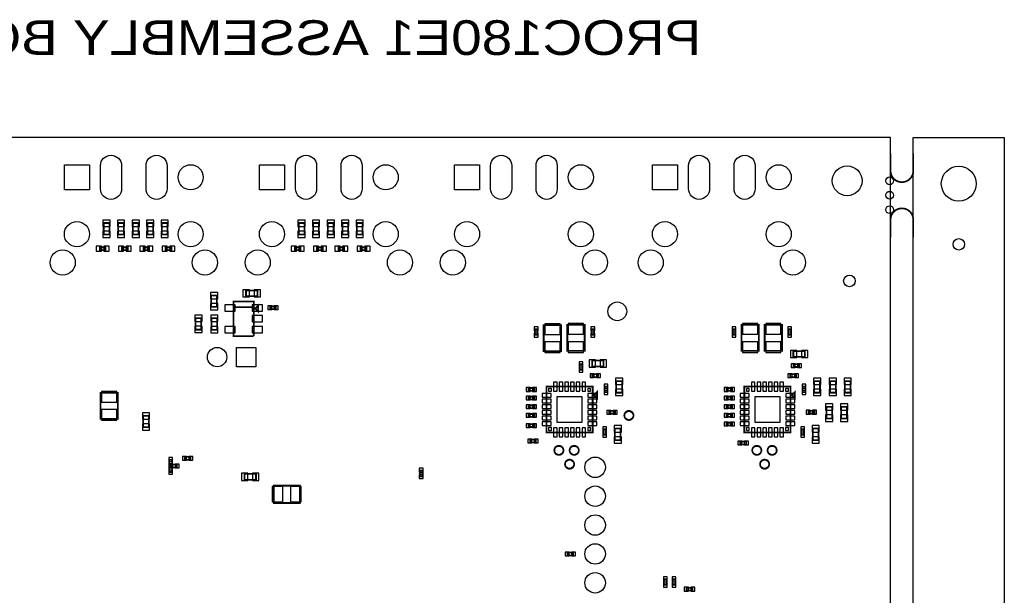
# Model space of a CAD drawing. Extents: x -394 to 5394, y -3 to 7808.
# Tile 10 of 10: x 1986 to 5394, y 5814 to 7808. Entities that reach past the tile are written whole.
import ezdxf

# ---------------------------------------------------------------- set-up
doc = ezdxf.new("R2010")
doc.units = 0
for name, color, linetype in [('BG_OUTLINE', 95, 'CONTINUOUS'), ('PG_ASSEMBLY_BOTTOM', 52, 'CONTINUOUS'), ('PIN_BOTTOM', 1, 'CONTINUOUS')]:
    doc.layers.add(name, color=color, linetype=linetype)

msp = doc.modelspace()

# ---------------------------------------------------------------- linework, layer by layer
at = {"layer": 'BG_OUTLINE'}
msp.add_lwpolyline([(5000, 0), (5000, 7400), (0, 7400), (0, 0)], close=True, dxfattribs=at)
msp.add_lwpolyline([(5078.74, 7400), (5393.7, 7400), (5393.7, 0), (5078.74, 0), (5078.74, 7400)], dxfattribs=at)
at = {"layer": 'BG_OUTLINE', "const_width": 6}
for points in [[(5078.74, 7345.43), (5078.74, 7284.8, -0.414214), (5039.37, 7245.43, -0.414214), (5000, 7284.8), (5000, 7345.43)], [(5078.74, 7054.57), (5078.74, 7115.2, 0.414214), (5039.37, 7154.57, 0.414214), (5000, 7115.2), (5000, 7054.57)]]:
    msp.add_lwpolyline(points, format="xyb", dxfattribs=at)
at = {"layer": 'PG_ASSEMBLY_BOTTOM', "const_width": 6}
for points in [[(2296.89, 7103.89), (2296.89, 7063.89), (2276.89, 7063.89), (2276.89, 7103.89), (2296.89, 7103.89)], [(2346.89, 7103.89), (2346.89, 7063.89), (2326.89, 7063.89), (2326.89, 7103.89), (2346.89, 7103.89)], [(2397.9, 7103.89), (2397.9, 7063.89), (2377.9, 7063.89), (2377.9, 7103.89), (2397.9, 7103.89)], [(2448.01, 7103.89), (2448.01, 7063.89), (2428.01, 7063.89), (2428.01, 7103.89), (2448.01, 7103.89)], [(2498.01, 7103.89), (2498.01, 7063.89), (2478.01, 7063.89), (2478.01, 7103.89), (2498.01, 7103.89)], [(2971.89, 7103.89), (2971.89, 7063.89), (2951.89, 7063.89), (2951.89, 7103.89), (2971.89, 7103.89)], [(3021.89, 7103.89), (3021.89, 7063.89), (3001.89, 7063.89), (3001.89, 7103.89), (3021.89, 7103.89)], [(3072.9, 7103.89), (3072.9, 7063.89), (3052.9, 7063.89), (3052.9, 7103.89), (3072.9, 7103.89)], [(3123.01, 7103.89), (3123.01, 7063.89), (3103.01, 7063.89), (3103.01, 7103.89), (3123.01, 7103.89)], [(3173.01, 7103.89), (3173.01, 7063.89), (3153.01, 7063.89), (3153.01, 7103.89), (3173.01, 7103.89)], [(2263.5, 7019.6), (2283.5, 7019.6), (2283.5, 7009.6), (2263.5, 7009.6), (2263.5, 7019.6)], [(2360.28, 7009.6), (2340.28, 7009.6), (2340.28, 7019.6), (2360.28, 7019.6), (2360.28, 7009.6)], [(2414.62, 7019.6), (2434.62, 7019.6), (2434.62, 7009.6), (2414.62, 7009.6), (2414.62, 7019.6)], [(2511.4, 7009.6), (2491.4, 7009.6), (2491.4, 7019.6), (2511.4, 7019.6), (2511.4, 7009.6)], [(2938.5, 7019.6), (2958.5, 7019.6), (2958.5, 7009.6), (2938.5, 7009.6), (2938.5, 7019.6)], [(3035.28, 7009.6), (3015.28, 7009.6), (3015.28, 7019.6), (3035.28, 7019.6), (3035.28, 7009.6)], [(3089.62, 7019.6), (3109.62, 7019.6), (3109.62, 7009.6), (3089.62, 7009.6), (3089.62, 7019.6)], [(3186.4, 7009.6), (3166.4, 7009.6), (3166.4, 7019.6), (3186.4, 7019.6), (3186.4, 7009.6)], [(2649.03, 6813.05), (2649.03, 6853.05), (2669.03, 6853.05), (2669.03, 6813.05), (2649.03, 6813.05)], [(2809.42, 6850.23), (2769.42, 6850.23), (2769.42, 6870.23), (2809.42, 6870.23), (2809.42, 6850.23)], [(2796.54, 6712.27), (2726.54, 6712.27), (2726.54, 6832.27), (2796.54, 6832.27), (2796.54, 6812.27), (2726.54, 6812.27)], [(2726.54, 6812.27), (2796.54, 6812.27), (2796.54, 6712.27)], [(2801.54, 6807.27), (2811.54, 6817.27), (2811.54, 6797.27), (2801.54, 6807.27)], [(2873.18, 6805.21), (2853.18, 6805.21), (2853.18, 6815.21), (2873.18, 6815.21), (2873.18, 6805.21)], [(2614.78, 6774.34), (2614.78, 6734.34), (2594.78, 6734.34), (2594.78, 6774.34), (2614.78, 6774.34)], [(2649.8, 6734.1), (2649.8, 6774.1), (2669.8, 6774.1), (2669.8, 6734.1), (2649.8, 6734.1)], [(3859.71, 6749.92), (3859.71, 6659.92), (3799.71, 6659.92), (3799.71, 6749.92), (3859.71, 6749.92)], [(3941.46, 6750.77), (3941.46, 6660.77), (3881.46, 6660.77), (3881.46, 6750.77), (3941.46, 6750.77)], [(4544.41, 6750.77), (4544.41, 6660.77), (4484.41, 6660.77), (4484.41, 6750.77), (4544.41, 6750.77)], [(4624.41, 6750.77), (4624.41, 6660.77), (4564.41, 6660.77), (4564.41, 6750.77), (4624.41, 6750.77)], [(3778.71, 6736.19), (3778.71, 6716.19), (3768.71, 6716.19), (3768.71, 6736.19), (3778.71, 6736.19)], [(3974.82, 6736.19), (3974.82, 6716.19), (3964.82, 6716.19), (3964.82, 6736.19), (3974.82, 6736.19)], [(4463.56, 6736.19), (4463.56, 6716.19), (4453.56, 6716.19), (4453.56, 6736.19), (4463.56, 6736.19)], [(4655.87, 6736.19), (4655.87, 6716.19), (4645.87, 6716.19), (4645.87, 6736.19), (4655.87, 6736.19)], [(4663.55, 6660.3), (4703.55, 6660.3), (4703.55, 6640.3), (4663.55, 6640.3), (4663.55, 6660.3)], [(3923.93, 6594.9), (3923.93, 6614.9), (3933.93, 6614.9), (3933.93, 6594.9), (3923.93, 6594.9)], [(3967, 6627.22), (4007, 6627.22), (4007, 6607.22), (3967, 6607.22), (3967, 6627.22)], [(4663.92, 6615.01), (4683.92, 6615.01), (4683.92, 6605.01), (4663.92, 6605.01), (4663.92, 6615.01)], [(3968.09, 6579.9), (3988.09, 6579.9), (3988.09, 6569.9), (3968.09, 6569.9), (3968.09, 6579.9)], [(4653.09, 6579.9), (4673.09, 6579.9), (4673.09, 6569.9), (4653.09, 6569.9), (4653.09, 6579.9)], [(4050.91, 6516.17), (4050.91, 6556.17), (4070.91, 6556.17), (4070.91, 6516.17), (4050.91, 6516.17)], [(4735.91, 6516.17), (4735.91, 6556.17), (4755.91, 6556.17), (4755.91, 6516.17), (4735.91, 6516.17)], [(4790.6, 6516.17), (4790.6, 6556.17), (4810.6, 6556.17), (4810.6, 6516.17), (4790.6, 6516.17)], [(4861.56, 6556.17), (4861.56, 6516.17), (4841.56, 6516.17), (4841.56, 6556.17), (4861.56, 6556.17)], [(2265.54, 6425.78), (2265.54, 6515.78), (2325.54, 6515.78), (2325.54, 6425.78), (2265.54, 6425.78)], [(3767.24, 6522.28), (3747.24, 6522.28), (3747.24, 6532.28), (3767.24, 6532.28), (3767.24, 6522.28)], [(3969.09, 6377.9), (3809.09, 6377.9), (3809.09, 6537.9), (3969.09, 6537.9), (3969.09, 6377.9)], [(3974.09, 6507.9), (3984.09, 6517.9), (3984.09, 6497.9), (3974.09, 6507.9)], [(4010.59, 6517.9), (4010.59, 6537.9), (4020.59, 6537.9), (4020.59, 6517.9), (4010.59, 6517.9)], [(4452.24, 6522.28), (4432.24, 6522.28), (4432.24, 6532.28), (4452.24, 6532.28), (4452.24, 6522.28)], [(4654.09, 6377.9), (4494.09, 6377.9), (4494.09, 6537.9), (4654.09, 6537.9), (4654.09, 6377.9)], [(4659.09, 6507.9), (4669.09, 6517.9), (4669.09, 6497.9), (4659.09, 6507.9)], [(4695.59, 6517.9), (4695.59, 6537.9), (4705.59, 6537.9), (4705.59, 6517.9), (4695.59, 6517.9)], [(3767.24, 6492.28), (3747.24, 6492.28), (3747.24, 6502.28), (3767.24, 6502.28), (3767.24, 6492.28)], [(3767.24, 6462.28), (3747.24, 6462.28), (3747.24, 6472.28), (3767.24, 6472.28), (3767.24, 6462.28)], [(4452.24, 6492.28), (4432.24, 6492.28), (4432.24, 6502.28), (4452.24, 6502.28), (4452.24, 6492.28)], [(4452.24, 6462.28), (4432.24, 6462.28), (4432.24, 6472.28), (4452.24, 6472.28), (4452.24, 6462.28)], [(3767.24, 6432.28), (3747.24, 6432.28), (3747.24, 6442.28), (3767.24, 6442.28), (3767.24, 6432.28)], [(4026.45, 6453.06), (4046.45, 6453.06), (4046.45, 6443.06), (4026.45, 6443.06), (4026.45, 6453.06)], [(4452.24, 6432.28), (4432.24, 6432.28), (4432.24, 6442.28), (4452.24, 6442.28), (4452.24, 6432.28)], [(4716.22, 6453.53), (4736.22, 6453.53), (4736.22, 6443.53), (4716.22, 6443.53), (4716.22, 6453.53)], [(4797.98, 6467.15), (4797.98, 6427.15), (4777.98, 6427.15), (4777.98, 6467.15), (4797.98, 6467.15)], [(4829.38, 6427.15), (4829.38, 6467.15), (4849.38, 6467.15), (4849.38, 6427.15), (4829.38, 6427.15)], [(2413.53, 6396.39), (2413.53, 6436.39), (2433.53, 6436.39), (2433.53, 6396.39), (2413.53, 6396.39)], [(3767.24, 6397.28), (3747.24, 6397.28), (3747.24, 6407.28), (3767.24, 6407.28), (3767.24, 6397.28)], [(4452.24, 6402.28), (4432.24, 6402.28), (4432.24, 6412.28), (4452.24, 6412.28), (4452.24, 6402.28)], [(4015.59, 6389.9), (4015.59, 6369.9), (4005.59, 6369.9), (4005.59, 6389.9), (4015.59, 6389.9)], [(4065.91, 6391.63), (4065.91, 6351.63), (4045.91, 6351.63), (4045.91, 6391.63), (4065.91, 6391.63)], [(4700.59, 6389.9), (4700.59, 6369.9), (4690.59, 6369.9), (4690.59, 6389.9), (4700.59, 6389.9)], [(4750.91, 6391.63), (4750.91, 6351.63), (4730.91, 6351.63), (4730.91, 6391.63), (4750.91, 6391.63)], [(3772.78, 6344), (3752.78, 6344), (3752.78, 6354), (3772.78, 6354), (3772.78, 6344)], [(4499.93, 6336.95), (4479.93, 6336.95), (4479.93, 6346.95), (4499.93, 6346.95), (4499.93, 6336.95)], [(2514, 6283.44), (2514, 6263.44), (2504, 6263.44), (2504, 6283.44), (2514, 6283.44)], [(2530.02, 6257.42), (2510.02, 6257.42), (2510.02, 6267.42), (2530.02, 6267.42), (2530.02, 6257.42)], [(2577.38, 6283.6), (2557.38, 6283.6), (2557.38, 6293.6), (2577.38, 6293.6), (2577.38, 6283.6)], [(2504, 6241.4), (2504, 6261.4), (2514, 6261.4), (2514, 6241.4), (2504, 6241.4)], [(2764.06, 6234.66), (2804.06, 6234.66), (2804.06, 6214.66), (2764.06, 6214.66), (2764.06, 6234.66)], [(3380.8, 6246.33), (3380.8, 6226.33), (3370.8, 6226.33), (3370.8, 6246.33), (3380.8, 6246.33)], [(2865.5, 6194.1), (2955.5, 6194.1), (2955.5, 6134.1), (2865.5, 6134.1), (2865.5, 6194.1)], [(3881.63, 5962.6), (3901.63, 5962.6), (3901.63, 5952.6), (3881.63, 5952.6), (3881.63, 5962.6)], [(4225.78, 5870.12), (4225.78, 5850.12), (4215.78, 5850.12), (4215.78, 5870.12), (4225.78, 5870.12)], [(4255.78, 5870.12), (4255.78, 5850.12), (4245.78, 5850.12), (4245.78, 5870.12), (4255.78, 5870.12)], [(4314.32, 5830.56), (4294.32, 5830.56), (4294.32, 5840.56), (4314.32, 5840.56), (4314.32, 5830.56)]]:
    msp.add_lwpolyline(points, dxfattribs=at)
for points in [[(4110.38, 6437.3, 1), (4078.76, 6437.3, 1), (4110.38, 6437.3)], [(3868.06, 6316.41, 1), (3836.44, 6316.41, 1), (3868.06, 6316.41)], [(3921.06, 6316.41, 1), (3889.44, 6316.41, 1), (3921.06, 6316.41)], [(4553.06, 6316.41, 1), (4521.44, 6316.41, 1), (4553.06, 6316.41)], [(4606.06, 6316.41, 1), (4574.44, 6316.41, 1), (4606.06, 6316.41)], [(3905.06, 6268.41, 1), (3873.44, 6268.41, 1), (3905.06, 6268.41)], [(4580.06, 6268.41, 1), (4548.44, 6268.41, 1), (4580.06, 6268.41)]]:
    msp.add_lwpolyline(points, format="xyb", dxfattribs=at)
at = {"layer": 'PIN_BOTTOM'}
for points in [[(2265.98, 7222.2), (2265.98, 7302.2, -1), (2338.98, 7302.2), (2338.98, 7222.2, -1)], [(2423.46, 7222.2), (2423.46, 7302.2, -1), (2496.46, 7302.2), (2496.46, 7222.2, -1)], [(2940.98, 7222.2), (2940.98, 7302.2, -1), (3013.98, 7302.2), (3013.98, 7222.2, -1)], [(3098.46, 7222.2), (3098.46, 7302.2, -1), (3171.46, 7302.2), (3171.46, 7222.2, -1)], [(3615.98, 7222.2), (3615.98, 7302.2, -1), (3688.98, 7302.2), (3688.98, 7222.2, -1)], [(3773.46, 7222.2), (3773.46, 7302.2, -1), (3846.46, 7302.2), (3846.46, 7222.2, -1)], [(4300.98, 7222.2), (4300.98, 7302.2, -1), (4373.98, 7302.2), (4373.98, 7222.2, -1)], [(4458.46, 7222.2), (4458.46, 7302.2, -1), (4531.46, 7302.2), (4531.46, 7222.2, -1)]]:
    msp.add_lwpolyline(points, format="xyb", close=True, dxfattribs=at)
for points in [[(2227.87, 7305.7), (2227.87, 7218.7), (2140.87, 7218.7), (2140.87, 7305.7)], [(2902.87, 7305.7), (2902.87, 7218.7), (2815.87, 7218.7), (2815.87, 7305.7)], [(3577.87, 7305.7), (3577.87, 7218.7), (3490.87, 7218.7), (3490.87, 7305.7)], [(4262.87, 7305.7), (4262.87, 7218.7), (4175.87, 7218.7), (4175.87, 7305.7)], [(2299.39, 7114.18), (2274.39, 7114.18), (2274.39, 7092.18), (2299.39, 7092.18)], [(2349.39, 7114.18), (2324.39, 7114.18), (2324.39, 7092.18), (2349.39, 7092.18)], [(2400.4, 7114.18), (2375.4, 7114.18), (2375.4, 7092.18), (2400.4, 7092.18)], [(2450.51, 7114.18), (2425.51, 7114.18), (2425.51, 7092.18), (2450.51, 7092.18)], [(2500.51, 7114.18), (2475.51, 7114.18), (2475.51, 7092.18), (2500.51, 7092.18)], [(2974.39, 7114.18), (2949.39, 7114.18), (2949.39, 7092.18), (2974.39, 7092.18)], [(3024.39, 7114.18), (2999.39, 7114.18), (2999.39, 7092.18), (3024.39, 7092.18)], [(3075.4, 7114.18), (3050.4, 7114.18), (3050.4, 7092.18), (3075.4, 7092.18)], [(3125.51, 7114.18), (3100.51, 7114.18), (3100.51, 7092.18), (3125.51, 7092.18)], [(3175.51, 7114.18), (3150.51, 7114.18), (3150.51, 7092.18), (3175.51, 7092.18)], [(2299.39, 7075.6), (2274.39, 7075.6), (2274.39, 7053.6), (2299.39, 7053.6)], [(2349.39, 7075.6), (2324.39, 7075.6), (2324.39, 7053.6), (2349.39, 7053.6)], [(2400.4, 7075.6), (2375.4, 7075.6), (2375.4, 7053.6), (2400.4, 7053.6)], [(2450.51, 7075.6), (2425.51, 7075.6), (2425.51, 7053.6), (2450.51, 7053.6)], [(2500.51, 7075.6), (2475.51, 7075.6), (2475.51, 7053.6), (2500.51, 7053.6)], [(2974.39, 7075.6), (2949.39, 7075.6), (2949.39, 7053.6), (2974.39, 7053.6)], [(3024.39, 7075.6), (2999.39, 7075.6), (2999.39, 7053.6), (3024.39, 7053.6)], [(3075.4, 7075.6), (3050.4, 7075.6), (3050.4, 7053.6), (3075.4, 7053.6)], [(3125.51, 7075.6), (3100.51, 7075.6), (3100.51, 7053.6), (3125.51, 7053.6)], [(3175.51, 7075.6), (3150.51, 7075.6), (3150.51, 7053.6), (3175.51, 7053.6)], [(2251.11, 7023.1), (2251.11, 7006.1), (2269.11, 7006.1), (2269.11, 7023.1)], [(2277.89, 7023.1), (2277.89, 7006.1), (2295.89, 7006.1), (2295.89, 7023.1)], [(2345.89, 7006.1), (2345.89, 7023.1), (2327.89, 7023.1), (2327.89, 7006.1)], [(2372.67, 7006.1), (2372.67, 7023.1), (2354.67, 7023.1), (2354.67, 7006.1)], [(2402.23, 7023.1), (2402.23, 7006.1), (2420.23, 7006.1), (2420.23, 7023.1)], [(2429.01, 7023.1), (2429.01, 7006.1), (2447.01, 7006.1), (2447.01, 7023.1)], [(2497.01, 7006.1), (2497.01, 7023.1), (2479.01, 7023.1), (2479.01, 7006.1)], [(2523.79, 7006.1), (2523.79, 7023.1), (2505.79, 7023.1), (2505.79, 7006.1)], [(2926.11, 7023.1), (2926.11, 7006.1), (2944.11, 7006.1), (2944.11, 7023.1)], [(2952.89, 7023.1), (2952.89, 7006.1), (2970.89, 7006.1), (2970.89, 7023.1)], [(3020.89, 7006.1), (3020.89, 7023.1), (3002.89, 7023.1), (3002.89, 7006.1)], [(3047.67, 7006.1), (3047.67, 7023.1), (3029.67, 7023.1), (3029.67, 7006.1)], [(3077.23, 7023.1), (3077.23, 7006.1), (3095.23, 7006.1), (3095.23, 7023.1)], [(3104.01, 7023.1), (3104.01, 7006.1), (3122.01, 7006.1), (3122.01, 7023.1)], [(3172.01, 7006.1), (3172.01, 7023.1), (3154.01, 7023.1), (3154.01, 7006.1)], [(3198.79, 7006.1), (3198.79, 7023.1), (3180.79, 7023.1), (3180.79, 7006.1)], [(2646.53, 6841.34), (2671.53, 6841.34), (2671.53, 6863.34), (2646.53, 6863.34)], [(2781.13, 6847.73), (2781.13, 6872.73), (2759.13, 6872.73), (2759.13, 6847.73)], [(2819.71, 6847.73), (2819.71, 6872.73), (2797.71, 6872.73), (2797.71, 6847.73)], [(2646.53, 6802.76), (2671.53, 6802.76), (2671.53, 6824.76), (2646.53, 6824.76)], [(2731.8, 6798.67), (2731.8, 6820.67), (2696.8, 6820.67), (2696.8, 6798.67)], [(2826.28, 6798.67), (2826.28, 6820.67), (2791.28, 6820.67), (2791.28, 6798.67)], [(2859.16, 6803.71), (2859.16, 6816.71), (2845.16, 6816.71), (2845.16, 6803.71)], [(2881.2, 6803.71), (2881.2, 6816.71), (2867.2, 6816.71), (2867.2, 6803.71)], [(2617.28, 6784.63), (2592.28, 6784.63), (2592.28, 6762.63), (2617.28, 6762.63)], [(2647.3, 6762.39), (2672.3, 6762.39), (2672.3, 6784.39), (2647.3, 6784.39)], [(2826.28, 6761.27), (2826.28, 6783.27), (2791.28, 6783.27), (2791.28, 6761.27)], [(3856.21, 6754.92), (3803.21, 6754.92), (3803.21, 6717.92), (3856.21, 6717.92)], [(3937.96, 6755.77), (3884.96, 6755.77), (3884.96, 6718.77), (3937.96, 6718.77)], [(4540.91, 6755.77), (4487.91, 6755.77), (4487.91, 6718.77), (4540.91, 6718.77)], [(4620.91, 6755.77), (4567.91, 6755.77), (4567.91, 6718.77), (4620.91, 6718.77)], [(2617.28, 6746.05), (2592.28, 6746.05), (2592.28, 6724.05), (2617.28, 6724.05)], [(2647.3, 6723.81), (2672.3, 6723.81), (2672.3, 6745.81), (2647.3, 6745.81)], [(2731.8, 6723.87), (2731.8, 6745.87), (2696.8, 6745.87), (2696.8, 6723.87)], [(2826.28, 6723.87), (2826.28, 6745.87), (2791.28, 6745.87), (2791.28, 6723.87)], [(3780.21, 6744.21), (3767.21, 6744.21), (3767.21, 6730.21), (3780.21, 6730.21)], [(3780.21, 6722.17), (3767.21, 6722.17), (3767.21, 6708.17), (3780.21, 6708.17)], [(3976.32, 6744.21), (3963.32, 6744.21), (3963.32, 6730.21), (3976.32, 6730.21)], [(3976.32, 6722.17), (3963.32, 6722.17), (3963.32, 6708.17), (3976.32, 6708.17)], [(4465.06, 6744.21), (4452.06, 6744.21), (4452.06, 6730.21), (4465.06, 6730.21)], [(4465.06, 6722.17), (4452.06, 6722.17), (4452.06, 6708.17), (4465.06, 6708.17)], [(4657.37, 6744.21), (4644.37, 6744.21), (4644.37, 6730.21), (4657.37, 6730.21)], [(4657.37, 6722.17), (4644.37, 6722.17), (4644.37, 6708.17), (4657.37, 6708.17)], [(3856.21, 6691.92), (3803.21, 6691.92), (3803.21, 6654.92), (3856.21, 6654.92)], [(3937.96, 6692.77), (3884.96, 6692.77), (3884.96, 6655.77), (3937.96, 6655.77)], [(4540.91, 6692.77), (4487.91, 6692.77), (4487.91, 6655.77), (4540.91, 6655.77)], [(4620.91, 6692.77), (4567.91, 6692.77), (4567.91, 6655.77), (4620.91, 6655.77)], [(2736.15, 6605.88), (2736.15, 6672.88), (2803.15, 6672.88), (2803.15, 6605.88)], [(4653.26, 6662.8), (4653.26, 6637.8), (4675.26, 6637.8), (4675.26, 6662.8)], [(4691.84, 6662.8), (4691.84, 6637.8), (4713.84, 6637.8), (4713.84, 6662.8)], [(3922.43, 6608.92), (3935.43, 6608.92), (3935.43, 6622.92), (3922.43, 6622.92)], [(3956.71, 6629.72), (3956.71, 6604.72), (3978.71, 6604.72), (3978.71, 6629.72)], [(3995.29, 6629.72), (3995.29, 6604.72), (4017.29, 6604.72), (4017.29, 6629.72)], [(4655.9, 6616.51), (4655.9, 6603.51), (4669.9, 6603.51), (4669.9, 6616.51)], [(4677.94, 6616.51), (4677.94, 6603.51), (4691.94, 6603.51), (4691.94, 6616.51)], [(3922.43, 6586.88), (3935.43, 6586.88), (3935.43, 6600.88), (3922.43, 6600.88)], [(3960.07, 6581.4), (3960.07, 6568.4), (3974.07, 6568.4), (3974.07, 6581.4)], [(3982.11, 6581.4), (3982.11, 6568.4), (3996.11, 6568.4), (3996.11, 6581.4)], [(4645.07, 6581.4), (4645.07, 6568.4), (4659.07, 6568.4), (4659.07, 6581.4)], [(4667.11, 6581.4), (4667.11, 6568.4), (4681.11, 6568.4), (4681.11, 6581.4)], [(3833.88, 6521.14), (3845.88, 6521.14), (3845.88, 6552.14), (3833.88, 6552.14)], [(3853.56, 6521.14), (3865.56, 6521.14), (3865.56, 6552.14), (3853.56, 6552.14)], [(3873.25, 6521.14), (3885.25, 6521.14), (3885.25, 6552.14), (3873.25, 6552.14)], [(3892.93, 6521.14), (3904.93, 6521.14), (3904.93, 6552.14), (3892.93, 6552.14)], [(3912.62, 6521.14), (3924.62, 6521.14), (3924.62, 6552.14), (3912.62, 6552.14)], [(3932.3, 6521.14), (3944.3, 6521.14), (3944.3, 6552.14), (3932.3, 6552.14)], [(4009.09, 6531.92), (4022.09, 6531.92), (4022.09, 6545.92), (4009.09, 6545.92)], [(4048.41, 6544.46), (4073.41, 6544.46), (4073.41, 6566.46), (4048.41, 6566.46)], [(4518.88, 6521.14), (4530.88, 6521.14), (4530.88, 6552.14), (4518.88, 6552.14)], [(4538.56, 6521.14), (4550.56, 6521.14), (4550.56, 6552.14), (4538.56, 6552.14)], [(4558.25, 6521.14), (4570.25, 6521.14), (4570.25, 6552.14), (4558.25, 6552.14)], [(4577.93, 6521.14), (4589.93, 6521.14), (4589.93, 6552.14), (4577.93, 6552.14)], [(4597.62, 6521.14), (4609.62, 6521.14), (4609.62, 6552.14), (4597.62, 6552.14)], [(4617.3, 6521.14), (4629.3, 6521.14), (4629.3, 6552.14), (4617.3, 6552.14)], [(4694.09, 6531.92), (4707.09, 6531.92), (4707.09, 6545.92), (4694.09, 6545.92)], [(4733.41, 6544.46), (4758.41, 6544.46), (4758.41, 6566.46), (4733.41, 6566.46)], [(4788.1, 6544.46), (4813.1, 6544.46), (4813.1, 6566.46), (4788.1, 6566.46)], [(4864.06, 6566.46), (4839.06, 6566.46), (4839.06, 6544.46), (4864.06, 6544.46)], [(2269.04, 6483.78), (2322.04, 6483.78), (2322.04, 6520.78), (2269.04, 6520.78)], [(3753.22, 6520.78), (3753.22, 6533.78), (3739.22, 6533.78), (3739.22, 6520.78)], [(3775.26, 6520.78), (3775.26, 6533.78), (3761.26, 6533.78), (3761.26, 6520.78)], [(3825.85, 6501.11), (3825.85, 6513.11), (3794.85, 6513.11), (3794.85, 6501.11)], [(3826.18, 6520.81), (3826.18, 6530.81), (3816.18, 6530.81), (3816.18, 6520.81)], [(3962, 6520.81), (3962, 6530.81), (3952, 6530.81), (3952, 6520.81)], [(3983.33, 6501.11), (3983.33, 6513.11), (3952.33, 6513.11), (3952.33, 6501.11)], [(4009.09, 6509.88), (4022.09, 6509.88), (4022.09, 6523.88), (4009.09, 6523.88)], [(4048.41, 6505.88), (4073.41, 6505.88), (4073.41, 6527.88), (4048.41, 6527.88)], [(4438.22, 6520.78), (4438.22, 6533.78), (4424.22, 6533.78), (4424.22, 6520.78)], [(4460.26, 6520.78), (4460.26, 6533.78), (4446.26, 6533.78), (4446.26, 6520.78)], [(4510.85, 6501.11), (4510.85, 6513.11), (4479.85, 6513.11), (4479.85, 6501.11)], [(4511.18, 6520.81), (4511.18, 6530.81), (4501.18, 6530.81), (4501.18, 6520.81)], [(4647, 6520.81), (4647, 6530.81), (4637, 6530.81), (4637, 6520.81)], [(4668.33, 6501.11), (4668.33, 6513.11), (4637.33, 6513.11), (4637.33, 6501.11)], [(4694.09, 6509.88), (4707.09, 6509.88), (4707.09, 6523.88), (4694.09, 6523.88)], [(4733.41, 6505.88), (4758.41, 6505.88), (4758.41, 6527.88), (4733.41, 6527.88)], [(4788.1, 6505.88), (4813.1, 6505.88), (4813.1, 6527.88), (4788.1, 6527.88)], [(4864.06, 6527.88), (4839.06, 6527.88), (4839.06, 6505.88), (4864.06, 6505.88)], [(3753.22, 6490.78), (3753.22, 6503.78), (3739.22, 6503.78), (3739.22, 6490.78)], [(3775.26, 6490.78), (3775.26, 6503.78), (3761.26, 6503.78), (3761.26, 6490.78)], [(3825.85, 6481.43), (3825.85, 6493.43), (3794.85, 6493.43), (3794.85, 6481.43)], [(3932.59, 6414.4), (3932.59, 6501.4), (3845.59, 6501.4), (3845.59, 6414.4)], [(3983.33, 6481.43), (3983.33, 6493.43), (3952.33, 6493.43), (3952.33, 6481.43)], [(4438.22, 6490.78), (4438.22, 6503.78), (4424.22, 6503.78), (4424.22, 6490.78)], [(4460.26, 6490.78), (4460.26, 6503.78), (4446.26, 6503.78), (4446.26, 6490.78)], [(4510.85, 6481.43), (4510.85, 6493.43), (4479.85, 6493.43), (4479.85, 6481.43)], [(4617.59, 6414.4), (4617.59, 6501.4), (4530.59, 6501.4), (4530.59, 6414.4)], [(4668.33, 6481.43), (4668.33, 6493.43), (4637.33, 6493.43), (4637.33, 6481.43)], [(4800.48, 6477.44), (4775.48, 6477.44), (4775.48, 6455.44), (4800.48, 6455.44)], [(4826.88, 6455.44), (4851.88, 6455.44), (4851.88, 6477.44), (4826.88, 6477.44)], [(2269.04, 6420.78), (2322.04, 6420.78), (2322.04, 6457.78), (2269.04, 6457.78)], [(2411.03, 6424.68), (2436.03, 6424.68), (2436.03, 6446.68), (2411.03, 6446.68)], [(3753.22, 6460.78), (3753.22, 6473.78), (3739.22, 6473.78), (3739.22, 6460.78)], [(3753.22, 6430.78), (3753.22, 6443.78), (3739.22, 6443.78), (3739.22, 6430.78)], [(3775.26, 6460.78), (3775.26, 6473.78), (3761.26, 6473.78), (3761.26, 6460.78)], [(3775.26, 6430.78), (3775.26, 6443.78), (3761.26, 6443.78), (3761.26, 6430.78)], [(3825.85, 6461.74), (3825.85, 6473.74), (3794.85, 6473.74), (3794.85, 6461.74)], [(3825.85, 6442.06), (3825.85, 6454.06), (3794.85, 6454.06), (3794.85, 6442.06)], [(3983.33, 6461.74), (3983.33, 6473.74), (3952.33, 6473.74), (3952.33, 6461.74)], [(3983.33, 6442.06), (3983.33, 6454.06), (3952.33, 6454.06), (3952.33, 6442.06)], [(4018.43, 6454.56), (4018.43, 6441.56), (4032.43, 6441.56), (4032.43, 6454.56)], [(4040.47, 6454.56), (4040.47, 6441.56), (4054.47, 6441.56), (4054.47, 6454.56)], [(4438.22, 6460.78), (4438.22, 6473.78), (4424.22, 6473.78), (4424.22, 6460.78)], [(4438.22, 6430.78), (4438.22, 6443.78), (4424.22, 6443.78), (4424.22, 6430.78)], [(4460.26, 6460.78), (4460.26, 6473.78), (4446.26, 6473.78), (4446.26, 6460.78)], [(4460.26, 6430.78), (4460.26, 6443.78), (4446.26, 6443.78), (4446.26, 6430.78)], [(4510.85, 6461.74), (4510.85, 6473.74), (4479.85, 6473.74), (4479.85, 6461.74)], [(4510.85, 6442.06), (4510.85, 6454.06), (4479.85, 6454.06), (4479.85, 6442.06)], [(4668.33, 6461.74), (4668.33, 6473.74), (4637.33, 6473.74), (4637.33, 6461.74)], [(4668.33, 6442.06), (4668.33, 6454.06), (4637.33, 6454.06), (4637.33, 6442.06)], [(4708.2, 6455.03), (4708.2, 6442.03), (4722.2, 6442.03), (4722.2, 6455.03)], [(4730.24, 6455.03), (4730.24, 6442.03), (4744.24, 6442.03), (4744.24, 6455.03)], [(2411.03, 6386.1), (2436.03, 6386.1), (2436.03, 6408.1), (2411.03, 6408.1)], [(3753.22, 6395.78), (3753.22, 6408.78), (3739.22, 6408.78), (3739.22, 6395.78)], [(3775.26, 6395.78), (3775.26, 6408.78), (3761.26, 6408.78), (3761.26, 6395.78)], [(3825.85, 6422.37), (3825.85, 6434.37), (3794.85, 6434.37), (3794.85, 6422.37)], [(3825.85, 6402.69), (3825.85, 6414.69), (3794.85, 6414.69), (3794.85, 6402.69)], [(3983.33, 6422.37), (3983.33, 6434.37), (3952.33, 6434.37), (3952.33, 6422.37)], [(3983.33, 6402.69), (3983.33, 6414.69), (3952.33, 6414.69), (3952.33, 6402.69)], [(4438.22, 6400.78), (4438.22, 6413.78), (4424.22, 6413.78), (4424.22, 6400.78)], [(4460.26, 6400.78), (4460.26, 6413.78), (4446.26, 6413.78), (4446.26, 6400.78)], [(4510.85, 6422.37), (4510.85, 6434.37), (4479.85, 6434.37), (4479.85, 6422.37)], [(4510.85, 6402.69), (4510.85, 6414.69), (4479.85, 6414.69), (4479.85, 6402.69)], [(4668.33, 6422.37), (4668.33, 6434.37), (4637.33, 6434.37), (4637.33, 6422.37)], [(4668.33, 6402.69), (4668.33, 6414.69), (4637.33, 6414.69), (4637.33, 6402.69)], [(4800.48, 6438.86), (4775.48, 6438.86), (4775.48, 6416.86), (4800.48, 6416.86)], [(4826.88, 6416.86), (4851.88, 6416.86), (4851.88, 6438.86), (4826.88, 6438.86)], [(3826.18, 6384.99), (3826.18, 6394.99), (3816.18, 6394.99), (3816.18, 6384.99)], [(3833.88, 6363.66), (3845.88, 6363.66), (3845.88, 6394.66), (3833.88, 6394.66)], [(3853.56, 6363.66), (3865.56, 6363.66), (3865.56, 6394.66), (3853.56, 6394.66)], [(3873.25, 6363.66), (3885.25, 6363.66), (3885.25, 6394.66), (3873.25, 6394.66)], [(3892.93, 6363.66), (3904.93, 6363.66), (3904.93, 6394.66), (3892.93, 6394.66)], [(3912.62, 6363.66), (3924.62, 6363.66), (3924.62, 6394.66), (3912.62, 6394.66)], [(3932.3, 6363.66), (3944.3, 6363.66), (3944.3, 6394.66), (3932.3, 6394.66)], [(3962, 6384.99), (3962, 6394.99), (3952, 6394.99), (3952, 6384.99)], [(4017.09, 6397.92), (4004.09, 6397.92), (4004.09, 6383.92), (4017.09, 6383.92)], [(4017.09, 6375.88), (4004.09, 6375.88), (4004.09, 6361.88), (4017.09, 6361.88)], [(4068.41, 6401.92), (4043.41, 6401.92), (4043.41, 6379.92), (4068.41, 6379.92)], [(4511.18, 6384.99), (4511.18, 6394.99), (4501.18, 6394.99), (4501.18, 6384.99)], [(4518.88, 6363.66), (4530.88, 6363.66), (4530.88, 6394.66), (4518.88, 6394.66)], [(4538.56, 6363.66), (4550.56, 6363.66), (4550.56, 6394.66), (4538.56, 6394.66)], [(4558.25, 6363.66), (4570.25, 6363.66), (4570.25, 6394.66), (4558.25, 6394.66)], [(4577.93, 6363.66), (4589.93, 6363.66), (4589.93, 6394.66), (4577.93, 6394.66)], [(4597.62, 6363.66), (4609.62, 6363.66), (4609.62, 6394.66), (4597.62, 6394.66)], [(4617.3, 6363.66), (4629.3, 6363.66), (4629.3, 6394.66), (4617.3, 6394.66)], [(4647, 6384.99), (4647, 6394.99), (4637, 6394.99), (4637, 6384.99)], [(4702.09, 6397.92), (4689.09, 6397.92), (4689.09, 6383.92), (4702.09, 6383.92)], [(4702.09, 6375.88), (4689.09, 6375.88), (4689.09, 6361.88), (4702.09, 6361.88)], [(4753.41, 6401.92), (4728.41, 6401.92), (4728.41, 6379.92), (4753.41, 6379.92)], [(3758.76, 6342.5), (3758.76, 6355.5), (3744.76, 6355.5), (3744.76, 6342.5)], [(3780.8, 6342.5), (3780.8, 6355.5), (3766.8, 6355.5), (3766.8, 6342.5)], [(4068.41, 6363.34), (4043.41, 6363.34), (4043.41, 6341.34), (4068.41, 6341.34)], [(4485.91, 6335.45), (4485.91, 6348.45), (4471.91, 6348.45), (4471.91, 6335.45)], [(4507.95, 6335.45), (4507.95, 6348.45), (4493.95, 6348.45), (4493.95, 6335.45)], [(4753.41, 6363.34), (4728.41, 6363.34), (4728.41, 6341.34), (4753.41, 6341.34)], [(2515.5, 6291.46), (2502.5, 6291.46), (2502.5, 6277.46), (2515.5, 6277.46)], [(2563.36, 6282.1), (2563.36, 6295.1), (2549.36, 6295.1), (2549.36, 6282.1)], [(2585.4, 6282.1), (2585.4, 6295.1), (2571.4, 6295.1), (2571.4, 6282.1)], [(2516, 6255.92), (2516, 6268.92), (2502, 6268.92), (2502, 6255.92)], [(2515.5, 6269.42), (2502.5, 6269.42), (2502.5, 6255.42), (2515.5, 6255.42)], [(2502.5, 6255.42), (2515.5, 6255.42), (2515.5, 6269.42), (2502.5, 6269.42)], [(2502.5, 6233.38), (2515.5, 6233.38), (2515.5, 6247.38), (2502.5, 6247.38)], [(2538.04, 6255.92), (2538.04, 6268.92), (2524.04, 6268.92), (2524.04, 6255.92)], [(2753.77, 6237.16), (2753.77, 6212.16), (2775.77, 6212.16), (2775.77, 6237.16)], [(2792.35, 6237.16), (2792.35, 6212.16), (2814.35, 6212.16), (2814.35, 6237.16)], [(3382.3, 6254.35), (3369.3, 6254.35), (3369.3, 6240.35), (3382.3, 6240.35)], [(3382.3, 6232.31), (3369.3, 6232.31), (3369.3, 6218.31), (3382.3, 6218.31)], [(2860.5, 6190.6), (2860.5, 6137.6), (2897.5, 6137.6), (2897.5, 6190.6)], [(2923.5, 6190.6), (2923.5, 6137.6), (2960.5, 6137.6), (2960.5, 6190.6)], [(3873.61, 5964.1), (3873.61, 5951.1), (3887.61, 5951.1), (3887.61, 5964.1)], [(3895.65, 5964.1), (3895.65, 5951.1), (3909.65, 5951.1), (3909.65, 5964.1)], [(4227.28, 5878.14), (4214.28, 5878.14), (4214.28, 5864.14), (4227.28, 5864.14)], [(4257.28, 5878.14), (4244.28, 5878.14), (4244.28, 5864.14), (4257.28, 5864.14)], [(4227.28, 5856.1), (4214.28, 5856.1), (4214.28, 5842.1), (4227.28, 5842.1)], [(4257.28, 5856.1), (4244.28, 5856.1), (4244.28, 5842.1), (4257.28, 5842.1)], [(4300.3, 5829.06), (4300.3, 5842.06), (4286.3, 5842.06), (4286.3, 5829.06)], [(4322.34, 5829.06), (4322.34, 5842.06), (4308.34, 5842.06), (4308.34, 5829.06)]]:
    msp.add_lwpolyline(points, close=True, dxfattribs=at)
for centre, radius in [((2578.07, 7262.2), 43.5), ((3253.07, 7262.2), 43.5), ((3928.07, 7262.2), 43.5), ((4613.07, 7262.2), 43.5), ((4850, 7250), 51.5), ((5236.22, 7240), 60.5), ((4997, 7250), 13.5), ((4997, 7200), 13.5), ((4997, 7150), 13.5), ((2184.37, 7065.35), 43.5), ((2578.07, 7065.35), 43.5), ((2859.37, 7065.35), 43.5), ((3253.07, 7065.35), 43.5), ((3534.37, 7065.35), 43.5), ((3928.07, 7065.35), 43.5), ((4219.37, 7065.35), 43.5), ((4613.07, 7065.35), 43.5), ((5236.22, 7030), 20), ((2135.16, 6966.92), 43.5), ((2627.28, 6966.92), 43.5), ((2810.16, 6966.92), 43.5), ((3302.28, 6966.92), 43.5), ((3485.16, 6966.92), 43.5), ((3977.28, 6966.92), 43.5), ((4170.16, 6966.92), 43.5), ((4662.28, 6966.92), 43.5), ((4857.76, 6903.01), 20), ((4054.45, 6797.83), 32.5), ((2669.65, 6639.38), 33.5), ((4094.57, 6437.3), 15), ((3852.25, 6316.41), 15), ((3905.25, 6316.41), 15), ((4537.25, 6316.41), 15), ((4590.25, 6316.41), 15), ((3889.25, 6268.41), 15), ((3977.65, 6257.6), 35.5), ((4564.25, 6268.41), 15), ((3977.65, 6157.6), 35.5), ((3977.65, 6057.6), 35.5), ((3977.65, 5957.6), 35.5), ((3977.65, 5857.6), 35.5)]:
    msp.add_circle(centre, radius, dxfattribs=at)

# ---------------------------------------------------------------- texts
at = {"layer": 'PG_ASSEMBLY_BOTTOM', "text_generation_flag": 2, "width": 1.183333}
msp.add_text('PROC180E1 ASSEMBLY BOTTOM', height=120, dxfattribs=at).set_placement((4345, 7686))

doc.saveas('drawing.dxf')
